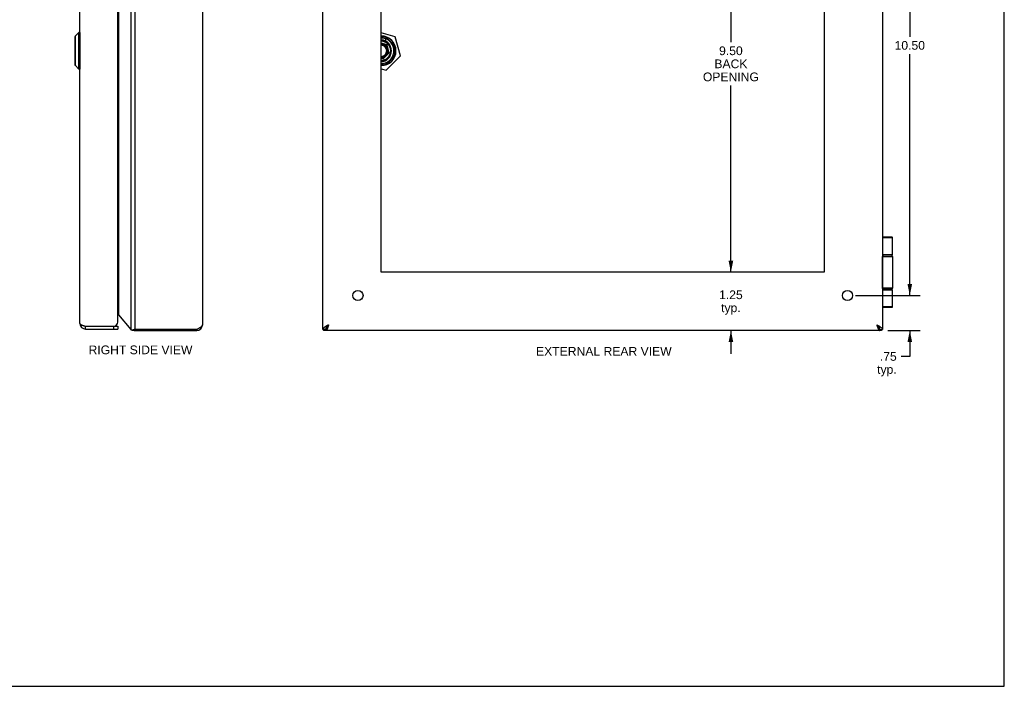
# Model space of a CAD drawing. Header units: inches. Extents: x 0 to 42.3, y 0 to 27.4.
# Tile 9 of 10: x 21.2 to 42.3, y 0 to 14.3. Entities that reach past the tile are written whole.
import ezdxf

# ---------------------------------------------------------------- set-up
doc = ezdxf.new("R2010")
doc.units = ezdxf.units.IN
doc.header["$LTSCALE"] = 2.325389
doc.header["$MEASUREMENT"] = 0
doc.layers.get('0').update_dxf_attribs({"linetype": 'CONTINUOUS'})
doc.layers.add('02___PRT_ALL_AXES', color=7, linetype='CONTINUOUS')
doc.layers.add('DIMENSIONS', color=7, linetype='CONTINUOUS')
doc.styles.get("Standard").update_dxf_attribs({"font": 'arial.ttf'})
doc.dimstyles.new('DIMSTYLE_1', dxfattribs={"dimtxt": 0.186528, "dimasz": 0.248705, "dimexe": 0.09, "dimexo": 0.07, "dimgap": 0.0375, "dimtad": 0, "dimtih": 1, "dimtoh": 1, "dimzin": 4, "dimdsep": 46, "dimtxsty": 'Standard', "dimblk": '_FILLED', "dimblk1": '_FILLED', "dimblk2": '_FILLED', "dimcen": 0.09, "dimazin": 1, "dimtfac": 1, "dimtofl": 0, "dimtmove": 0, "dimatfit": 3, "dimldrblk": '_FILLED', "dimfxl": 1, "dimtolj": 1, "dimtzin": 4, "dimarcsym": 0})

# ---------------------------------------------------------------- blocks, each defined once
blk = doc.blocks.new('_FILLED')
at = {"color": 0, "linetype": 'ByBlock'}
blk.add_solid([(0, 0), (-1, 0.2), (-1, -0.2)], dxfattribs=at)
blk = doc.blocks.new('*D3')
at = {"layer": 'DIMENSIONS', "color": 2, "linetype": 'Continuous'}
for p, q in [((39.088, 18.883), (40.476, 18.883)), ((40.252, 18.883), (40.252, 13.936)), ((40.252, 8.383), (40.252, 13.563)), ((39.197, 8.383), (40.476, 8.383))]:
    blk.add_line(p, q, dxfattribs=at)
at = {"layer": 'DIMENSIONS', "color": 2, "linetype": 'Continuous', "xscale": 0.2487046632, "yscale": 0.2487046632, "zscale": 0.2487046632}
for p, rotation in [((40.252, 18.883), 90), ((40.252, 8.383), 270)]:
    blk.add_blockref('_FILLED', p, dxfattribs=dict(at, rotation=rotation))
at = {"layer": 'DIMENSIONS', "color": 2, "linetype": 'Continuous', "insert": (40.252, 13.843), "char_height": 0.1865, "width": 0.65181, "attachment_point": 2, "line_spacing_factor": 0.9}
blk.add_mtext('10.50', dxfattribs=at)
blk = doc.blocks.new('*D4')
at = {"layer": 'DIMENSIONS', "color": 2, "linetype": 'Continuous'}
for p, q in [((40.252, 8.383), (40.252, 8.881)), ((39.088, 8.383), (40.476, 8.383)), ((39.778, 7.633), (40.476, 7.633)), ((40.252, 7.633), (40.252, 7.077)), ((40.252, 7.077), (40.065, 7.077))]:
    blk.add_line(p, q, dxfattribs=at)
at = {"layer": 'DIMENSIONS', "color": 2, "linetype": 'Continuous', "xscale": 0.2487046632, "yscale": 0.2487046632, "zscale": 0.2487046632}
for p, rotation in [((40.252, 8.383), 270), ((40.252, 7.633), 90)]:
    blk.add_blockref('_FILLED', p, dxfattribs=dict(at, rotation=rotation))
at = {"layer": 'DIMENSIONS', "color": 2, "linetype": 'Continuous', "insert": (39.972, 7.17), "char_height": 0.1865, "width": 0.41952, "attachment_point": 3, "line_spacing_factor": 0.9}
blk.add_mtext('.75\\Ptyp.', dxfattribs=at)
blk = doc.blocks.new('*D8')
at = {"layer": 'DIMENSIONS', "color": 2, "linetype": 'Continuous'}
for p, q in [((27.664, 15.875), (27.167, 15.875)), ((28.914, 15.875), (29.412, 15.875))]:
    blk.add_line(p, q, dxfattribs=at)
at = {"layer": 'DIMENSIONS', "color": 2, "linetype": 'Continuous', "xscale": 0.2487046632, "yscale": 0.2487046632, "zscale": 0.2487046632}
blk.add_blockref('_FILLED', (27.664, 15.875), dxfattribs=at)
at = {"layer": 'DIMENSIONS', "color": 2, "linetype": 'Continuous', "xscale": 0.2487046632, "yscale": 0.2487046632, "zscale": 0.2487046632, "rotation": 180}
blk.add_blockref('_FILLED', (28.914, 15.875), dxfattribs=at)
at = {"layer": 'DIMENSIONS', "color": 2, "linetype": 'Continuous', "insert": (28.289, 15.968), "char_height": 0.1865, "width": 0.50689, "attachment_point": 2, "line_spacing_factor": 0.9}
blk.add_mtext('1.25\\Ptyp.', dxfattribs=at)
blk = doc.blocks.new('*D10')
at = {"layer": 'DIMENSIONS', "color": 2, "linetype": 'Continuous'}
for p, q in [((36.415, 18.383), (36.415, 13.82)), ((36.415, 8.883), (36.415, 12.887))]:
    blk.add_line(p, q, dxfattribs=at)
at = {"layer": 'DIMENSIONS', "color": 2, "linetype": 'Continuous', "xscale": 0.2487046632, "yscale": 0.2487046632, "zscale": 0.2487046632}
for p, rotation in [((36.415, 18.383), 90), ((36.415, 8.883), 270)]:
    blk.add_blockref('_FILLED', p, dxfattribs=dict(at, rotation=rotation))
at = {"layer": 'DIMENSIONS', "color": 2, "linetype": 'Continuous', "insert": (36.415, 13.727), "char_height": 0.1865, "width": 1.19961, "attachment_point": 2, "line_spacing_factor": 0.9}
blk.add_mtext('9.50\\PBACK\\POPENING', dxfattribs=at)
blk = doc.blocks.new('*D11')
at = {"layer": 'DIMENSIONS', "color": 2, "linetype": 'Continuous'}
for p, q in [((36.415, 8.883), (36.415, 9.381)), ((36.415, 7.633), (36.415, 7.136))]:
    blk.add_line(p, q, dxfattribs=at)
at = {"layer": 'DIMENSIONS', "color": 2, "linetype": 'Continuous', "xscale": 0.2487046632, "yscale": 0.2487046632, "zscale": 0.2487046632}
for p, rotation in [((36.415, 8.883), 270), ((36.415, 7.633), 90)]:
    blk.add_blockref('_FILLED', p, dxfattribs=dict(at, rotation=rotation))
at = {"layer": 'DIMENSIONS', "color": 2, "linetype": 'Continuous', "insert": (36.415, 8.493), "char_height": 0.1865, "width": 0.50689, "attachment_point": 2, "line_spacing_factor": 0.9}
blk.add_mtext('1.25\\Ptyp.', dxfattribs=at)

msp = doc.modelspace()

# ---------------------------------------------------------------- linework, layer by layer
at = {"color": 7, "linetype": 'Continuous'}
for p, q in [((42.2798, 0), (42.2798, 27.3575)), ((22.4297, 14.0273), (22.3466, 13.9442)), ((22.3466, 13.9442), (22.3466, 13.3223)), ((22.4297, 13.2392), (22.4297, 14.0273)), ((22.4485, 14.0273), (22.4297, 14.0273)), ((22.4485, 14.0273), (22.4485, 13.2392)), ((29.2113, 13.9335), (28.9144, 14.0189)), ((29.2105, 13.9308), (28.9144, 14.016)), ((22.3445, 13.9392), (22.3445, 13.3273)), ((29.0442, 13.7645), (28.9144, 13.7943)), ((29.0358, 13.7562), (28.9144, 13.784)), ((29.2127, 13.7295), (29.0092, 13.933)), ((29.0135, 13.9177), (29.1974, 13.7338)), ((29.0135, 13.8386), (29.0135, 13.8882)), ((29.0734, 13.5922), (29.0358, 13.7562)), ((29.0378, 13.7581), (29.0415, 13.7618)), ((29.0844, 13.5891), (29.0442, 13.7645)), ((29.2105, 13.9308), (29.2113, 13.9335)), ((29.2105, 13.9308), (29.2132, 13.9316)), ((29.3269, 13.5264), (29.2105, 13.9308)), ((29.3295, 13.5271), (29.2132, 13.9316)), ((28.9571, 13.4618), (29.0844, 13.5891)), ((29.0092, 13.3335), (29.2127, 13.537)), ((29.1974, 13.5327), (29.0135, 13.3488)), ((29.0198, 13.2193), (29.3269, 13.5264)), ((29.0217, 13.2174), (29.3288, 13.5245)), ((29.033, 13.5517), (29.0296, 13.554)), ((29.033, 13.5517), (29.0734, 13.5922)), ((29.0761, 13.5915), (29.0798, 13.5904)), ((29.0798, 13.5904), (29.0809, 13.5901)), ((29.0809, 13.5901), (29.084, 13.5892)), ((29.1329, 13.6335), (29.1329, 13.6331)), ((29.3269, 13.5264), (29.3295, 13.5271)), ((29.3269, 13.5264), (29.3288, 13.5245)), ((22.4297, 13.2392), (22.3466, 13.3223)), ((28.9144, 13.4818), (28.954, 13.4728)), ((28.9144, 13.4716), (28.9571, 13.4618)), ((28.954, 13.4728), (28.9945, 13.5132)), ((28.9555, 13.4676), (28.9561, 13.4653)), ((28.9945, 13.5132), (28.9922, 13.5165)), ((22.4485, 13.2392), (22.4297, 13.2392)), ((28.9144, 13.2496), (29.0198, 13.2193)), ((28.9144, 13.2468), (29.019, 13.2167)), ((29.0198, 13.2193), (29.019, 13.2167)), ((29.0198, 13.2193), (29.0217, 13.2174)), ((39.8718, 9.6333), (39.6644, 9.6333)), ((39.8848, 9.6203), (39.6644, 9.6203)), ((39.8848, 9.2583), (39.6644, 9.2583)), ((39.6644, 9.2533), (39.8548, 9.2533)), ((39.6644, 9.2233), (39.8848, 9.2233)), ((39.6695, 8.5433), (39.6695, 9.2233)), ((39.6698, 9.2233), (39.6698, 8.5433)), ((39.6808, 9.2533), (39.6804, 9.2532)), ((39.8848, 8.5433), (39.6644, 8.5433)), ((39.8548, 8.5133), (39.6644, 8.5133)), ((39.6644, 8.5083), (39.8848, 8.5083)), ((39.6808, 8.5133), (39.6804, 8.5133)), ((39.6644, 8.1463), (39.8848, 8.1463)), ((39.6644, 8.1333), (39.8718, 8.1333)), ((22.5715, 7.7233), (23.2615, 7.7233)), ((22.5715, 7.6633), (22.5715, 7.7233)), ((23.1715, 7.7233), (23.1715, 7.6633)), ((23.2615, 7.7233), (23.2615, 7.6633)), ((23.5714, 7.6381), (23.6021, 7.6381)), ((23.5895, 7.6432), (23.6111, 7.6432)), ((23.5966, 7.647), (23.6147, 7.647)), ((23.605, 7.6502), (23.6188, 7.6502)), ((23.6129, 7.6451), (23.6111, 7.6432)), ((23.6147, 7.647), (23.6129, 7.6451)), ((23.6167, 7.6486), (23.6147, 7.647)), ((23.6158, 7.6528), (23.6242, 7.6528)), ((23.6188, 7.6502), (23.6167, 7.6486)), ((23.6224, 7.6519), (23.6188, 7.6502)), ((23.6242, 7.6528), (23.6224, 7.6519)), ((23.6292, 7.654), (23.6242, 7.6528)), ((23.6327, 7.6333), (23.6327, 7.6542)), ((23.6726, 7.6333), (23.6726, 7.6542)), ((24.9564, 7.6333), (24.9564, 7.6542)), ((24.9567, 7.6333), (24.9567, 7.6542)), ((27.7244, 7.6543), (27.6644, 7.6543)), ((27.6646, 7.654), (27.7245, 7.654)), ((27.6656, 7.6528), (27.7244, 7.6528)), ((27.6676, 7.6502), (27.7244, 7.6502)), ((27.6699, 7.647), (27.7244, 7.647)), ((27.6724, 7.6432), (27.7244, 7.6432)), ((27.6812, 7.6381), (27.7244, 7.6381)), ((27.7244, 7.6333), (27.7244, 7.6542)), ((27.7458, 7.7025), (27.7458, 7.7092)), ((39.583, 7.7092), (39.583, 7.7025)), ((39.6044, 7.6542), (39.6644, 7.6542)), ((39.6044, 7.6333), (39.6044, 7.6542)), ((39.6564, 7.6432), (39.6044, 7.6432)), ((39.6044, 7.6381), (39.6476, 7.6381)), ((0, 0), (42.2798, 0))]:
    msp.add_line(p, q, dxfattribs=at)
at = {"color": 3, "linetype": 'Continuous'}
for p, q in [((22.4515, 7.7833), (22.4515, 19.4833)), ((23.2615, 7.8133), (23.2615, 19.4533)), ((23.5408, 19.6123), (23.5408, 7.6542)), ((23.6327, 7.6542), (23.6327, 19.6123)), ((25.0767, 19.5133), (25.0767, 7.7533)), ((27.6644, 7.6542), (27.6644, 19.6123)), ((39.6644, 19.6123), (39.6644, 7.6542)), ((23.2778, 19.2944), (23.2778, 7.9721)), ((23.2778, 7.9721), (23.5408, 7.6542)), ((22.5559, 7.7283), (23.2011, 7.7283)), ((22.5715, 7.6633), (23.2615, 7.6633)), ((23.5919, 7.6444), (23.5895, 7.6432)), ((23.6008, 7.6486), (23.5966, 7.647)), ((23.605, 7.6502), (23.6008, 7.6486)), ((23.6122, 7.6519), (23.605, 7.6502)), ((23.6158, 7.6528), (23.6122, 7.6519)), ((23.6256, 7.654), (23.6158, 7.6528)), ((23.6327, 7.6543), (23.6256, 7.654)), ((24.9567, 7.6542), (23.6327, 7.6542)), ((23.6327, 7.6333), (24.9567, 7.6333)), ((27.6654, 7.653), (27.6656, 7.6528)), ((27.6656, 7.6528), (27.6659, 7.6524)), ((39.6044, 7.6333), (27.7244, 7.6333))]:
    msp.add_line(p, q, dxfattribs=at)
at = {"color": 7, "linetype": 'Continuous'}
for points in [[(29.0358, 13.7562), (29.0368, 13.7572), (29.0378, 13.7581)], [(29.0415, 13.7618), (29.0429, 13.7632), (29.0438, 13.7642)], [(29.0438, 13.7642), (29.0441, 13.7644), (29.0442, 13.7645)], [(29.033, 13.5517), (29.0319, 13.5498), (29.0308, 13.5478), (29.0295, 13.5457), (29.0282, 13.5436), (29.0267, 13.5413), (29.025, 13.5391), (29.0232, 13.5367), (29.0213, 13.5343), (29.0191, 13.5319), (29.0169, 13.5296), (29.0145, 13.5273), (29.0121, 13.5251), (29.0097, 13.5231), (29.0073, 13.5213), (29.0049, 13.5196), (29.0027, 13.518), (29.0005, 13.5167), (28.9984, 13.5154), (28.9964, 13.5143), (28.9945, 13.5132)], [(29.0734, 13.5922), (29.0748, 13.5918), (29.0761, 13.5915)], [(29.084, 13.5892), (29.0843, 13.5891), (29.0844, 13.5891)], [(28.954, 13.4728), (28.9544, 13.4714), (28.9547, 13.4701), (28.9555, 13.4676)], [(28.9561, 13.4653), (28.957, 13.4622), (28.9571, 13.4619), (28.9571, 13.4618)], [(39.6804, 9.2533), (39.68, 9.2532), (39.6796, 9.2532), (39.6792, 9.2531), (39.6788, 9.2529), (39.6784, 9.2527), (39.678, 9.2525), (39.6776, 9.2522), (39.6772, 9.2519), (39.6768, 9.2516), (39.6764, 9.2512), (39.676, 9.2507), (39.6757, 9.2503), (39.6753, 9.2498), (39.6749, 9.2492), (39.6746, 9.2487), (39.6742, 9.248), (39.6739, 9.2474), (39.6736, 9.2467), (39.6733, 9.246), (39.673, 9.2452), (39.6727, 9.2445), (39.6724, 9.2437), (39.6721, 9.2428), (39.6718, 9.242), (39.6716, 9.2411), (39.6714, 9.2401), (39.6711, 9.2392), (39.6709, 9.2383), (39.6707, 9.2373), (39.6705, 9.2363), (39.6704, 9.2352), (39.6702, 9.2342), (39.6701, 9.2332), (39.6699, 9.2321), (39.6698, 9.231), (39.6697, 9.2299), (39.6697, 9.2288), (39.6696, 9.2277), (39.6695, 9.2266), (39.6695, 9.2255), (39.6695, 9.2244), (39.6695, 9.2233)], [(39.6804, 9.2532), (39.68, 9.2532), (39.6796, 9.2531), (39.6792, 9.2529), (39.6788, 9.2527), (39.6784, 9.2525), (39.678, 9.2522), (39.6776, 9.2519), (39.6772, 9.2516), (39.6768, 9.2512), (39.6764, 9.2507), (39.676, 9.2503), (39.6757, 9.2498), (39.6753, 9.2492), (39.675, 9.2487), (39.6746, 9.248), (39.6743, 9.2474), (39.674, 9.2467), (39.6737, 9.246), (39.6733, 9.2452), (39.6731, 9.2445), (39.6728, 9.2437), (39.6725, 9.2428), (39.6722, 9.242), (39.672, 9.2411), (39.6717, 9.2401), (39.6715, 9.2392), (39.6713, 9.2383), (39.6711, 9.2373), (39.6709, 9.2363), (39.6708, 9.2352), (39.6706, 9.2342), (39.6705, 9.2332), (39.6703, 9.2321), (39.6702, 9.231), (39.6701, 9.2299), (39.67, 9.2288), (39.67, 9.2277), (39.6699, 9.2266), (39.6699, 9.2255), (39.6699, 9.2244), (39.6698, 9.2233)], [(39.8149, 9.2582), (39.8143, 9.2582), (39.8137, 9.2582), (39.8131, 9.2582), (39.8126, 9.2582), (39.812, 9.2581), (39.8115, 9.2581), (39.811, 9.2581), (39.8105, 9.258), (39.8101, 9.2579), (39.8096, 9.2579), (39.8092, 9.2578), (39.8088, 9.2578), (39.8084, 9.2577), (39.808, 9.2576), (39.8077, 9.2575), (39.8074, 9.2574), (39.807, 9.2573), (39.8067, 9.2572), (39.8064, 9.2572), (39.8061, 9.2571), (39.8059, 9.257), (39.8056, 9.2569), (39.8053, 9.2568), (39.8053, 9.2567)], [(39.6804, 8.5133), (39.68, 8.5133), (39.6796, 8.5133), (39.6792, 8.5134), (39.6788, 8.5136), (39.6784, 8.5138), (39.678, 8.514), (39.6776, 8.5143), (39.6772, 8.5146), (39.6768, 8.5149), (39.6764, 8.5153), (39.676, 8.5158), (39.6757, 8.5162), (39.6753, 8.5167), (39.6749, 8.5173), (39.6746, 8.5178), (39.6742, 8.5185), (39.6739, 8.5191), (39.6736, 8.5198), (39.6733, 8.5205), (39.673, 8.5213), (39.6727, 8.522), (39.6724, 8.5228), (39.6721, 8.5237), (39.6718, 8.5245), (39.6716, 8.5254), (39.6714, 8.5264), (39.6711, 8.5273), (39.6709, 8.5283), (39.6707, 8.5292), (39.6705, 8.5302), (39.6704, 8.5313), (39.6702, 8.5323), (39.6701, 8.5333), (39.6699, 8.5344), (39.6698, 8.5355), (39.6697, 8.5366), (39.6697, 8.5377), (39.6696, 8.5388), (39.6695, 8.5399), (39.6695, 8.541), (39.6695, 8.5421), (39.6695, 8.5433)], [(39.6804, 8.5133), (39.68, 8.5133), (39.6796, 8.5134), (39.6792, 8.5136), (39.6788, 8.5138), (39.6784, 8.514), (39.678, 8.5143), (39.6776, 8.5146), (39.6772, 8.5149), (39.6768, 8.5153), (39.6764, 8.5158), (39.676, 8.5162), (39.6757, 8.5167), (39.6753, 8.5173), (39.675, 8.5178), (39.6746, 8.5185), (39.6743, 8.5191), (39.674, 8.5198), (39.6737, 8.5205), (39.6733, 8.5213), (39.6731, 8.522), (39.6728, 8.5228), (39.6725, 8.5237), (39.6722, 8.5245), (39.672, 8.5254), (39.6717, 8.5264), (39.6715, 8.5273), (39.6713, 8.5283), (39.6711, 8.5292), (39.6709, 8.5302), (39.6708, 8.5313), (39.6706, 8.5323), (39.6705, 8.5333), (39.6703, 8.5344), (39.6702, 8.5355), (39.6701, 8.5366), (39.67, 8.5377), (39.67, 8.5388), (39.6699, 8.5399), (39.6699, 8.541), (39.6699, 8.5421), (39.6698, 8.5433)], [(39.8053, 8.5098), (39.8053, 8.5097), (39.8056, 8.5096), (39.8059, 8.5095), (39.8061, 8.5094), (39.8064, 8.5093), (39.8067, 8.5093), (39.807, 8.5092), (39.8074, 8.5091), (39.8077, 8.509), (39.808, 8.5089), (39.8084, 8.5088), (39.8088, 8.5087), (39.8092, 8.5087), (39.8096, 8.5086), (39.8101, 8.5086), (39.8105, 8.5085), (39.811, 8.5084), (39.8115, 8.5084), (39.812, 8.5084), (39.8126, 8.5083), (39.8131, 8.5083), (39.8137, 8.5083), (39.8143, 8.5083), (39.8149, 8.5083)], [(23.6111, 7.6432), (23.6101, 7.6421), (23.6091, 7.6411), (23.6081, 7.6403), (23.6071, 7.6396), (23.6061, 7.6391), (23.6051, 7.6386), (23.6041, 7.6383), (23.6032, 7.6382), (23.6022, 7.6381), (23.6021, 7.6381)], [(27.7844, 7.7533), (27.7797, 7.7483), (27.775, 7.7434), (27.7704, 7.7384), (27.7658, 7.7334), (27.7614, 7.7285), (27.7571, 7.7235), (27.753, 7.7186), (27.7491, 7.7137), (27.7454, 7.7087), (27.742, 7.7038), (27.7388, 7.6988), (27.7358, 7.6938), (27.7332, 7.6889), (27.7309, 7.684), (27.729, 7.679), (27.7273, 7.6741), (27.7261, 7.6691), (27.7251, 7.6641), (27.7246, 7.6592), (27.7244, 7.6542)], [(27.7844, 7.7533), (27.7817, 7.749), (27.779, 7.7447), (27.7762, 7.7405), (27.7735, 7.7363), (27.7707, 7.7323), (27.768, 7.7283), (27.7653, 7.7245), (27.7626, 7.7208), (27.7599, 7.7173), (27.7571, 7.714), (27.7544, 7.7108), (27.7517, 7.7079), (27.7489, 7.7052), (27.7462, 7.7028), (27.7435, 7.7006), (27.7408, 7.6987), (27.738, 7.697), (27.7376, 7.6968)], [(39.5444, 7.7533), (39.5491, 7.7483), (39.5538, 7.7434), (39.5584, 7.7384), (39.5629, 7.7334), (39.5674, 7.7285), (39.5716, 7.7235), (39.5757, 7.7186), (39.5796, 7.7137), (39.5834, 7.7087), (39.5868, 7.7038), (39.59, 7.6988), (39.5929, 7.6938), (39.5956, 7.6889), (39.5978, 7.684), (39.5998, 7.679), (39.6015, 7.6741), (39.6027, 7.6691), (39.6037, 7.6641), (39.6042, 7.6592), (39.6044, 7.6542)], [(39.5444, 7.7533), (39.5471, 7.749), (39.5498, 7.7447), (39.5526, 7.7405), (39.5553, 7.7363), (39.558, 7.7323), (39.5608, 7.7283), (39.5635, 7.7245), (39.5662, 7.7208), (39.5689, 7.7173), (39.5717, 7.714), (39.5744, 7.7108), (39.5771, 7.7079), (39.5799, 7.7052), (39.5826, 7.7028), (39.5853, 7.7006), (39.588, 7.6987), (39.5907, 7.697), (39.5912, 7.6968)]]:
    msp.add_lwpolyline(points, dxfattribs=at)
at = {"color": 3, "linetype": 'Continuous'}
for points in [[(23.2713, 7.9824), (23.2679, 7.9871), (23.2644, 7.9919), (23.2615, 7.9957)], [(23.2778, 7.9721), (23.2768, 7.9738), (23.2758, 7.9755), (23.2747, 7.9772), (23.2736, 7.9789), (23.2724, 7.9806), (23.2713, 7.9824)], [(22.4515, 7.7833), (22.4517, 7.7813), (22.4522, 7.7793), (22.4529, 7.7774), (22.454, 7.7754), (22.4555, 7.7734), (22.4572, 7.7715), (22.4592, 7.7695), (22.4615, 7.7675), (22.4641, 7.7656), (22.467, 7.7636), (22.4702, 7.7616), (22.4737, 7.7597), (22.4773, 7.7577), (22.4813, 7.7558), (22.4855, 7.7538), (22.4899, 7.7518), (22.4945, 7.7499), (22.4994, 7.7479), (22.5044, 7.7459), (22.5096, 7.744), (22.5149, 7.742), (22.5205, 7.74), (22.5261, 7.7381), (22.5319, 7.7361), (22.5378, 7.7341), (22.5437, 7.7322), (22.5498, 7.7302), (22.5559, 7.7283)], [(23.5408, 7.6542), (23.5431, 7.6523), (23.5454, 7.6504), (23.5478, 7.6485), (23.5503, 7.6466), (23.5529, 7.6447), (23.5556, 7.6428)], [(23.5714, 7.6381), (23.5695, 7.6382), (23.5672, 7.6384), (23.5649, 7.6388), (23.5628, 7.6393), (23.5608, 7.64), (23.5589, 7.6408), (23.5572, 7.6417), (23.5556, 7.6428)], [(23.5895, 7.6432), (23.5877, 7.6421), (23.5857, 7.6411), (23.5835, 7.6403), (23.5813, 7.6395), (23.579, 7.6389), (23.5766, 7.6385), (23.5742, 7.6382), (23.5718, 7.6381), (23.5714, 7.6381)], [(23.5966, 7.647), (23.5954, 7.6463), (23.5919, 7.6444)], [(25.0767, 7.7533), (25.0765, 7.7494), (25.0759, 7.7456), (25.0748, 7.7418), (25.0733, 7.738), (25.0713, 7.7342), (25.0689, 7.7304), (25.0662, 7.7266), (25.063, 7.7228), (25.0594, 7.719), (25.0555, 7.7152), (25.0512, 7.7114), (25.0466, 7.7076), (25.0416, 7.7038), (25.0363, 7.6999), (25.0308, 7.6961), (25.0249, 7.6923), (25.0188, 7.6885), (25.0125, 7.6847), (25.006, 7.6809), (24.9993, 7.6771), (24.9924, 7.6733), (24.9855, 7.6695), (24.9784, 7.6657), (24.9712, 7.6619), (24.964, 7.6581), (24.9567, 7.6542)], [(27.7844, 7.7533), (27.7772, 7.7494), (27.7699, 7.7456), (27.7628, 7.7418), (27.7557, 7.738), (27.7487, 7.7342), (27.7418, 7.7304), (27.7351, 7.7266), (27.7286, 7.7228), (27.7223, 7.719), (27.7162, 7.7152), (27.7104, 7.7114), (27.7048, 7.7076), (27.6995, 7.7038), (27.6946, 7.6999), (27.6899, 7.6961), (27.6856, 7.6923), (27.6817, 7.6885), (27.6781, 7.6847), (27.675, 7.6809), (27.6722, 7.6771), (27.6698, 7.6733), (27.6679, 7.6695), (27.6664, 7.6657), (27.6653, 7.6619), (27.6646, 7.6581), (27.6644, 7.6542)], [(27.6644, 7.6543), (27.6644, 7.6542), (27.6644, 7.6542), (27.6644, 7.6541), (27.6645, 7.6541), (27.6645, 7.6541), (27.6646, 7.654)], [(27.6646, 7.654), (27.6647, 7.6538), (27.6648, 7.6536), (27.665, 7.6534), (27.6652, 7.6532), (27.6654, 7.653)], [(27.6659, 7.6524), (27.6662, 7.6519), (27.6665, 7.6515), (27.6668, 7.651), (27.6672, 7.6506), (27.6676, 7.6502)], [(27.6676, 7.6502), (27.668, 7.6496), (27.6683, 7.6491), (27.6687, 7.6486), (27.6691, 7.648), (27.6695, 7.6475), (27.6699, 7.647)], [(27.6699, 7.647), (27.6703, 7.6463), (27.6707, 7.6457), (27.6711, 7.6451), (27.6716, 7.6444), (27.672, 7.6438), (27.6724, 7.6432)], [(27.6724, 7.6432), (27.6732, 7.6421), (27.674, 7.6411), (27.6749, 7.6403), (27.676, 7.6395), (27.6771, 7.6389), (27.6783, 7.6385), (27.6796, 7.6382), (27.681, 7.6381), (27.6812, 7.6381)], [(27.7844, 7.7533), (27.7823, 7.7465), (27.7801, 7.7398), (27.778, 7.7331), (27.7758, 7.7265), (27.7737, 7.72), (27.7715, 7.7136), (27.7694, 7.7073), (27.7672, 7.7012), (27.7651, 7.6952), (27.763, 7.6894), (27.7608, 7.6838), (27.7587, 7.6784), (27.7565, 7.6733), (27.7544, 7.6684), (27.7523, 7.6638), (27.7501, 7.6594), (27.748, 7.6554), (27.7458, 7.6516), (27.7437, 7.6482), (27.7415, 7.6451), (27.7394, 7.6424), (27.7372, 7.64), (27.7351, 7.6379), (27.733, 7.6363), (27.7308, 7.6349), (27.7287, 7.634), (27.7265, 7.6334), (27.7244, 7.6333)], [(39.5444, 7.7533), (39.5516, 7.7494), (39.5589, 7.7456), (39.566, 7.7418), (39.5731, 7.738), (39.5801, 7.7342), (39.5869, 7.7304), (39.5936, 7.7266), (39.6002, 7.7228), (39.6065, 7.719), (39.6126, 7.7152), (39.6184, 7.7114), (39.624, 7.7076), (39.6292, 7.7038), (39.6342, 7.6999), (39.6389, 7.6961), (39.6432, 7.6923), (39.6471, 7.6885), (39.6506, 7.6847), (39.6538, 7.6809), (39.6566, 7.6771), (39.659, 7.6733), (39.6609, 7.6695), (39.6624, 7.6657), (39.6635, 7.6619), (39.6642, 7.6581), (39.6644, 7.6542)], [(39.5444, 7.7533), (39.5465, 7.7465), (39.5487, 7.7398), (39.5508, 7.7331), (39.553, 7.7265), (39.5551, 7.72), (39.5572, 7.7136), (39.5594, 7.7073), (39.5615, 7.7012), (39.5637, 7.6952), (39.5658, 7.6894), (39.568, 7.6838), (39.5701, 7.6784), (39.5723, 7.6733), (39.5744, 7.6684), (39.5765, 7.6638), (39.5787, 7.6594), (39.5808, 7.6554), (39.583, 7.6516), (39.5851, 7.6482), (39.5872, 7.6451), (39.5894, 7.6424), (39.5915, 7.64), (39.5937, 7.6379), (39.5958, 7.6363), (39.598, 7.6349), (39.6001, 7.634), (39.6023, 7.6334), (39.6044, 7.6333)], [(39.6564, 7.6432), (39.6556, 7.6421), (39.6548, 7.6411), (39.6539, 7.6403), (39.6528, 7.6395), (39.6517, 7.6389), (39.6505, 7.6385), (39.6492, 7.6382), (39.6478, 7.6381), (39.6476, 7.6381)], [(39.6564, 7.6432), (39.6576, 7.6452), (39.6589, 7.647), (39.6601, 7.6487), (39.6611, 7.6502), (39.6621, 7.6514), (39.6629, 7.6524), (39.6635, 7.6532), (39.664, 7.6538), (39.6643, 7.6541), (39.6644, 7.6542)]]:
    msp.add_lwpolyline(points, dxfattribs=at)
at = {"color": 7, "linetype": 'Continuous'}
for centre, radius, start, end in [((22.3516, 13.9392), 0.0071, 135.00001, 180.00002), ((22.4485, 14.0242), 0.00305, 359.99998, 90), ((28.9129, 13.6333), 0.3177, 270.26303, 89.73712), ((28.9129, 13.6333), 0.315, 270.26483, 89.73526), ((28.9129, 13.6333), 0.3018, 70.5309, 89.72318), ((28.9129, 13.6333), 0.2741, 51.52452, 89.69532), ((28.8969, 13.6335), 0.236, 0, 85.75852), ((28.9129, 13.6333), 0.215, 270.38794, 89.61206), ((28.9129, 13.6333), 0.205, 270.40392, 89.59032), ((28.9129, 13.6333), 0.1451, 325.81626, 89.42428), ((28.9129, 13.6333), 0.1411, 270.59056, 89.4087), ((28.9129, 13.6333), 0.1343, 270.61907, 89.38074), ((28.9129, 13.6333), 0.1272, 270.65528, 89.34178), ((28.9129, 13.6333), 0.1193, 270.69922, 89.2979), ((28.9129, 13.6333), 0.2741, 321.52452, 38.47548), ((28.9129, 13.6333), 0.3018, 340.5309, 19.4691), ((29.2105, 13.9308), 0.00273, 16.04913, 73.95087), ((28.8969, 13.6331), 0.236, 274.24148, 360), ((29.3269, 13.5264), 0.00273, 315, 16.04913), ((22.3516, 13.3273), 0.0071, 179.99998, 224.99999), ((28.9129, 13.6333), 0.1451, 270.57181, 304.18374), ((28.9129, 13.6333), 0.2741, 270.30492, 308.47548), ((28.9129, 13.6333), 0.3018, 270.27682, 289.4691), ((22.4485, 13.2423), 0.00305, 270, 0.00002), ((29.0198, 13.2193), 0.00273, 253.95087, 315), ((39.8718, 9.6203), 0.013, 0, 90), ((39.8548, 9.2233), 0.03, 0, 90), ((39.8548, 8.5433), 0.03, 270, 360), ((39.8718, 8.1463), 0.013, 270, 360), ((22.5715, 7.7833), 0.06, 234.21947, 270)]:
    msp.add_arc(centre, radius, start, end, dxfattribs=at)
at = {"color": 3, "linetype": 'Continuous'}
for centre, radius, start, end in [((22.5715, 7.7833), 0.12, 180, 270), ((23.1715, 7.8133), 0.09, 289.18814, 360), ((23.6327, 7.7533), 0.12, 253.69835, 270), ((24.9567, 7.7533), 0.12, 270, 360)]:
    msp.add_arc(centre, radius, start, end, dxfattribs=at)
at = {"layer": '02___PRT_ALL_AXES', "color": 3, "linetype": 'Continuous'}
for p, q in [((28.9144, 8.8833), (28.9144, 18.3833)), ((38.4144, 18.3833), (38.4144, 8.8833)), ((38.4144, 8.8833), (28.9144, 8.8833))]:
    msp.add_line(p, q, dxfattribs=at)
at = {"layer": '02___PRT_ALL_AXES', "color": 7, "linetype": 'Continuous'}
for p, q in [((39.8848, 9.2583), (39.8848, 9.6203)), ((39.8053, 9.2583), (39.8053, 9.2533)), ((39.8848, 9.2233), (39.8848, 8.5433)), ((39.8053, 8.5133), (39.8053, 8.5083)), ((39.8848, 8.1463), (39.8848, 8.5083))]:
    msp.add_line(p, q, dxfattribs=at)
at = {"layer": '02___PRT_ALL_AXES', "color": 3, "linetype": 'Continuous'}
for centre in [(28.4144, 8.3833), (38.9144, 8.3833)]:
    msp.add_circle(centre, 0.109, dxfattribs=at)

# ---------------------------------------------------------------- texts
at = {"layer": 'DIMENSIONS', "color": 2, "linetype": 'Continuous', "char_height": 0.186528, "attachment_point": 2, "line_spacing_factor": 0.9}
for s, insert, width in [('RIGHT SIDE VIEW', (23.7499, 7.311), 2.224474), ('EXTERNAL REAR VIEW', (33.6894, 7.2794), 2.90402)]:
    msp.add_mtext(s, dxfattribs=dict(at, insert=insert, width=width))

# ---------------------------------------------------------------- dimensions: what is measured, and where the dimension line sits
at = {"layer": 'DIMENSIONS', "color": 2, "linetype": 'Continuous'}
dim = msp.add_linear_dim(base=(40.2523, 8.3833), p1=(39.0185, 18.8833), p2=(39.1275, 8.3833), angle=270, dimstyle='DIMSTYLE_1', dxfattribs=at)
dim.commit()
dim.dimension.update_dxf_attribs({"geometry": '*D3', "text_midpoint": (40.2602, 13.7488), "dimtype": 160})
dim = msp.add_linear_dim(base=(28.9144, 15.875), p1=(27.6644, 7.6542), p2=(28.9144, 18.3833), text='<>\\Ptyp.', dimstyle='DIMSTYLE_1', dxfattribs=at)
dim.commit()
dim.dimension.update_dxf_attribs({"geometry": '*D8', "text_midpoint": (28.2894, 15.7351), "dimtype": 160})
for base, p1, p2, angle, text, picture, middle in [((36.415, 8.8833), (38.4144, 18.3833), (38.4144, 8.8833), 270, '<>\\PBACK\\POPENING', '*D10', (36.415, 13.3535)), ((36.415, 7.6333), (38.4144, 8.8833), (27.7244, 7.6333), 270, '<>\\Ptyp.', '*D11', (36.415, 8.2599)), ((40.2523, 8.3833), (39.7085, 7.6333), (39.0185, 8.3833), 90, '<>\\Ptyp.', '*D4', (39.7619, 6.937))]:
    dim = msp.add_linear_dim(base=base, p1=p1, p2=p2, angle=angle, text=text, dimstyle='DIMSTYLE_1', dxfattribs=at)
    dim.commit()
    dim.dimension.update_dxf_attribs({"geometry": picture, "text_midpoint": middle, "dimtype": 160})

doc.saveas('drawing.dxf')
